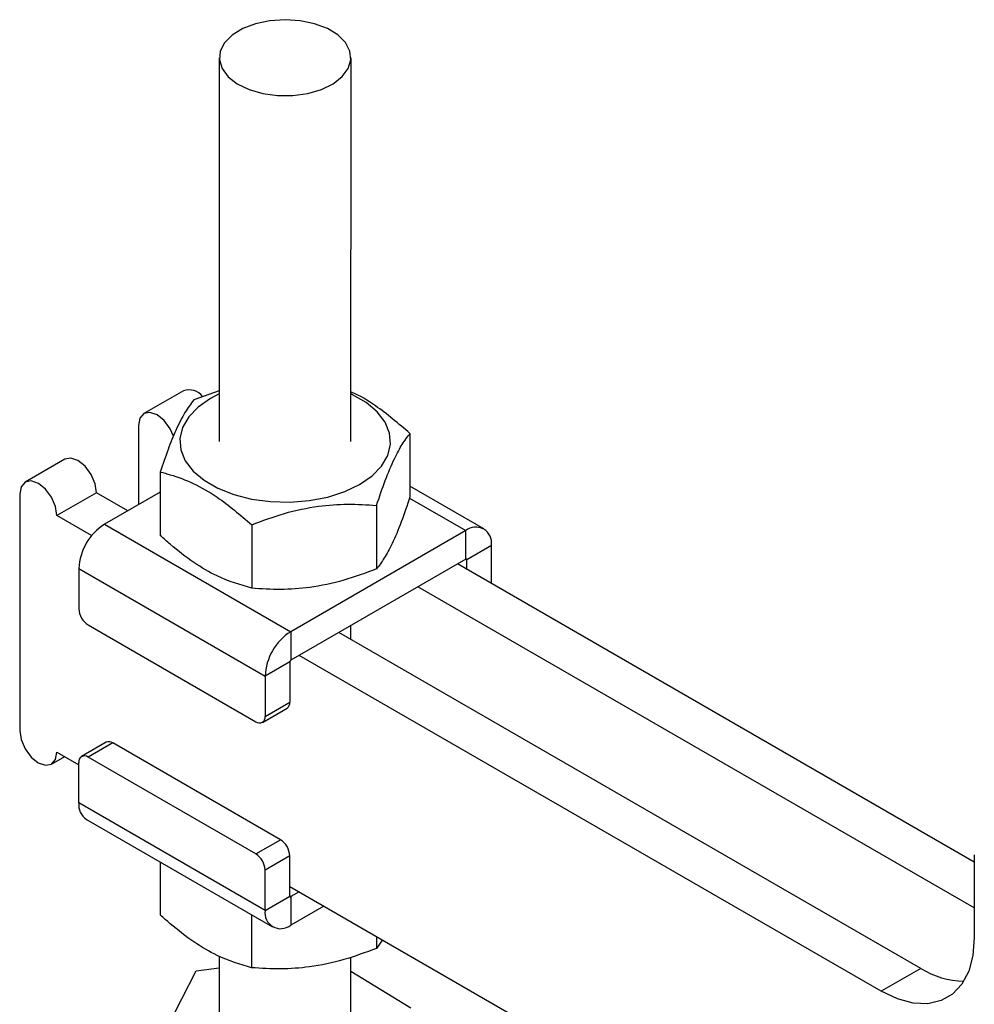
# Model space of a CAD drawing. Header units: millimetres. Extents: x 32 to 355, y 8 to 290.
# Tile 12 of 15: x 254 to 309, y 196 to 252. Entities that reach past the tile are written whole.
import ezdxf

# ---------------------------------------------------------------- set-up
doc = ezdxf.new("R2010")
doc.units = ezdxf.units.MM

msp = doc.modelspace()

# ---------------------------------------------------------------- linework, layer by layer
at = {"color": 7, "linetype": 'Continuous', "lineweight": 25}
for p, q in [((265.64984, 249.492548), (265.64903, 227.630137)), ((273.14903, 227.629859), (273.14984, 249.492272)), ((263.610714, 230.520619), (261.356811, 229.219468)), ((265.649139, 230.504665), (264.193843, 229.993428)), ((261.046091, 228.532753), (261.045921, 224.03214)), ((276.509396, 228.088027), (276.509261, 224.472295)), ((256.849005, 226.617167), (254.595102, 225.316017)), ((262.288618, 225.888561), (262.288483, 222.272829)), ((280.718422, 222.649012), (276.509283, 225.079104)), ((254.284382, 224.629301), (254.28388, 211.156668)), ((258.659606, 224.705734), (256.405703, 223.404584)), ((260.436103, 223.680096), (258.659606, 224.705734)), ((262.288575, 224.749508), (259.110444, 222.914812)), ((274.604171, 223.983157), (274.604036, 220.367427)), ((258.378934, 222.265365), (256.405703, 223.404584)), ((259.110444, 222.914812), (269.717048, 216.791226)), ((267.493784, 222.883425), (267.493649, 219.267693)), ((279.687253, 222.546903), (269.717048, 216.791226)), ((279.687194, 220.924062), (279.687253, 222.546903)), ((281.145598, 221.704745), (279.740223, 220.893439)), ((281.145519, 219.531018), (281.145598, 221.704745)), ((279.687194, 220.924062), (269.716988, 215.168385)), ((308.6436, 203.655354), (279.209897, 220.648524)), ((279.740203, 220.342359), (279.740223, 220.893439)), ((257.651973, 220.388812), (257.65189, 218.092339)), ((257.651973, 220.388812), (268.258577, 214.265226)), ((308.643504, 201.052996), (276.955994, 219.347374)), ((258.182198, 217.173767), (267.728139, 211.66254)), ((273.148612, 216.340693), (273.148643, 217.149437)), ((269.717048, 216.791226), (269.716988, 215.168385)), ((305.593817, 197.60887), (272.448188, 216.745073)), ((303.339914, 196.307719), (270.194285, 215.443922)), ((269.663951, 215.076531), (268.258577, 214.265226)), ((269.663951, 215.076531), (269.663865, 212.78006)), ((268.258577, 214.265226), (268.25849, 211.968755)), ((268.25849, 211.968755), (269.663865, 212.78006)), ((268.10313, 211.625397), (269.508505, 212.436703)), ((259.212301, 210.48979), (257.806926, 209.678484)), ((259.587292, 210.452646), (258.181917, 209.641341)), ((269.133233, 204.941419), (259.587292, 210.452646)), ((256.405201, 209.93195), (257.651561, 209.21238)), ((256.094481, 209.245235), (256.8446, 209.678269)), ((257.651479, 207.038655), (257.651566, 209.335126)), ((267.727858, 204.130114), (258.181917, 209.641341)), ((268.258083, 200.915069), (257.651479, 207.038655)), ((258.078655, 206.094388), (268.685255, 199.970804)), ((267.727858, 204.130114), (269.133233, 204.941419)), ((262.287792, 203.664297), (262.287681, 200.655374)), ((269.663541, 204.022848), (268.258166, 203.211542)), ((269.663458, 201.726374), (269.663541, 204.022848)), ((308.643617, 204.085272), (308.643441, 199.36985)), ((268.258083, 200.915069), (268.258166, 203.211542)), ((269.663476, 202.277455), (313.946016, 176.711498)), ((270.193783, 201.971289), (269.716487, 201.695751)), ((268.258083, 200.915069), (269.663458, 201.726374)), ((269.716487, 201.695751), (269.716427, 200.072911)), ((271.599267, 201.159851), (269.716427, 200.072911)), ((267.492958, 200.659161), (267.492847, 197.650238)), ((274.603262, 199.425533), (274.603234, 198.749972)), ((274.94135, 199.230343), (274.603234, 198.749972)), ((265.647944, 198.307165), (265.647798, 194.377223)), ((273.147798, 194.376946), (273.14794, 198.248709)), ((262.238051, 193.389817), (264.336659, 197.463129)), ((264.336659, 197.463129), (265.647919, 197.643938)), ((305.593817, 197.60887), (303.339914, 196.307719)), ((273.14791, 197.443386), (276.557544, 195.364352))]:
    msp.add_line(p, q, dxfattribs=at)
at = {"color": 8, "linetype": 'Continuous', "lineweight": 25}
for p, q in [((276.482918, 224.396885), (279.687253, 222.546903)), ((279.687185, 220.924059), (279.740223, 220.893439)), ((269.716487, 201.695751), (269.663457, 201.726368))]:
    msp.add_line(p, q, dxfattribs=at)
at = {"color": 7, "linetype": 'Continuous', "lineweight": 25, "flags": 128}
for points in [[(272.99422, 248.875123), (273.143883, 249.370302), (273.0917, 249.872066), (272.840493, 250.353355), (272.403797, 250.788239), (271.805158, 251.153262), (271.076845, 251.428746), (270.258129, 251.599841), (269.393138, 251.657326), (268.52851, 251.598104), (267.710859, 251.425353), (266.984255, 251.148408), (266.387883, 250.782176), (265.953881, 250.346423), (265.705654, 249.864626), (265.656583, 249.362759), (265.809308, 248.867888), (266.155602, 248.406678), (266.676797, 248.004005), (267.344785, 247.681571), (268.123568, 247.45676), (268.971151, 247.341691), (269.84185, 247.342565), (270.688716, 247.459343), (271.466099, 247.685722), (272.13209, 248.009498), (272.650783, 248.413221), (272.99422, 248.875123)], [(265.64913, 230.334124), (265.156391, 230.07943), (264.449045, 229.587683), (263.910267, 229.029265), (263.558403, 228.423196), (263.405434, 227.790118), (263.45657, 227.151588), (263.710068, 226.529347), (264.157296, 225.94459), (264.783026, 225.417227), (265.56595, 224.965216), (266.479404, 224.603951), (267.49228, 224.345735), (268.570094, 224.19936), (269.67613, 224.169812), (270.772733, 224.258096), (271.822557, 224.461205), (272.78985, 224.772226), (273.64167, 225.180564), (274.349016, 225.672313), (274.887794, 226.230729), (275.239658, 226.836798), (275.392627, 227.469876), (275.341495, 228.108406), (275.087993, 228.730647), (274.640765, 229.315404), (274.015034, 229.842769), (273.232111, 230.29478), (273.14913, 230.333844)], [(263.051442, 227.931908), (262.856783, 228.353446), (262.512691, 228.817609), (262.106797, 229.145179), (261.700895, 229.286288), (261.356783, 229.219451), (261.126847, 228.954844), (261.046091, 228.532753)], [(258.659606, 224.705734), (258.578885, 225.221052), (258.348977, 225.751145), (258.004885, 226.215308), (257.598991, 226.542878), (257.193089, 226.683987), (256.849005, 226.617167)], [(256.405703, 223.404584), (256.324982, 223.919902), (256.095074, 224.449994), (255.750982, 224.914157), (255.345088, 225.241728), (254.939186, 225.382837), (254.595074, 225.316), (254.365138, 225.051393), (254.284382, 224.629301)], [(254.28388, 211.156668), (254.364601, 210.64135), (254.594509, 210.111258), (254.938601, 209.647095), (255.344495, 209.319524), (255.750397, 209.178415), (256.094509, 209.245252), (256.324445, 209.509859), (256.405201, 209.93195)], [(308.643441, 199.36985), (308.562834, 198.352958), (308.323536, 197.459994), (307.932821, 196.718091), (307.402559, 196.149791), (306.748863, 195.772362), (305.991595, 195.597272), (305.153763, 195.629842), (304.260825, 195.86908), (303.339914, 196.307719)]]:
    msp.add_lwpolyline(points, dxfattribs=at)
at = {"color": 7, "linetype": 'Continuous', "lineweight": 25}
for centre, radius, start, end in [((263.918565, 229.578632), 0.991016, 37.358168, 108.0979274), ((260.818495, 220.244563), 3.169806, 122.6054086, 177.3917234), ((280.256563, 221.848993), 0.900661, 350.7838845, 129.205363), ((279.707896, 220.898685), 0.03275, 350.7820814, 129.2071656), ((258.803294, 218.144701), 1.152594, 182.6038128, 237.3933528), ((271.425071, 214.120992), 3.169777, 122.6051426, 177.3919894), ((269.779083, 215.071292), 0.115251, 122.6005917, 177.3944791), ((269.315824, 212.730712), 0.351522, 303.2390403, 8.0701063), ((267.935182, 211.91633), 0.32753, 230.7921346, 9.2104843), ((259.367581, 210.145981), 0.377249, 54.3802788, 114.3061474), ((257.974875, 209.387549), 0.327531, 50.7926666, 189.2099523), ((258.662064, 206.927074), 1.016726, 173.6993575, 234.9835747), ((268.512138, 203.970487), 1.152592, 2.603778, 57.3934031), ((267.106763, 203.159181), 1.152592, 2.603778, 57.3934031), ((269.695784, 201.721127), 0.03275, 170.7806902, 309.2083835), ((269.147118, 200.77082), 0.900661, 170.7838862, 309.2053592), ((308.101032, 201.600021), 4.713324, 237.8632232, 269.3004711)]:
    msp.add_arc(centre, radius, start, end, dxfattribs=at)
for points, knots in [([(264.193843, 229.993428), (264.028488, 229.771439), (263.694192, 229.322647), (263.198875, 228.354782), (262.725378, 227.188854), (262.435091, 226.324632), (262.288618, 225.888561)], [0, 0, 0, 0, 0.26460495, 0.534947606, 0.765342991, 1, 1, 1, 1]), ([(276.509396, 228.088027), (275.859158, 228.63812), (274.778283, 229.552528), (273.629829, 230.261306), (273.171497, 230.436524), (273.149135, 230.445072)], [0, 0, 0, 0, 0.5895365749, 0.9799737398, 1, 1, 1, 1]), ([(274.604171, 223.983157), (274.769537, 224.473715), (275.103855, 225.465468), (275.59917, 226.631963), (276.072663, 227.506338), (276.362931, 227.892949), (276.509396, 228.088027)], [0, 0, 0, 0, 0.264604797, 0.534947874, 0.76534307, 1, 1, 1, 1]), ([(262.288618, 225.888561), (262.477513, 225.839413), (263.093395, 225.679169), (264.173246, 225.268088), (265.748412, 224.382856), (266.842337, 223.443076), (267.493784, 222.883425)], [0, 0, 0, 0, 0.111311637, 0.362925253, 0.620613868, 1, 1, 1, 1]), ([(276.509261, 224.472295), (276.343897, 223.981736), (276.009584, 222.989983), (275.514257, 221.823491), (275.040777, 220.949111), (274.750503, 220.562502), (274.604036, 220.367427)], [0, 0, 0, 0, 0.264605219, 0.534947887, 0.765343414, 1, 1, 1, 1]), ([(267.493784, 222.883425), (268.11092, 223.113158), (269.358577, 223.577606), (271.207133, 223.962825), (272.97422, 224.09036), (274.057545, 224.019109), (274.604171, 223.983157)], [0, 0, 0, 0, 0.264604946, 0.534947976, 0.765343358, 1, 1, 1, 1]), ([(267.493649, 219.267693), (266.842189, 219.460242), (265.759281, 219.780313), (264.184608, 220.709162), (263.104148, 221.543221), (262.477371, 222.103869), (262.288483, 222.272829)], [0, 0, 0, 0, 0.379384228, 0.63064224, 0.888688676, 1, 1, 1, 1]), ([(274.604036, 220.367427), (273.9869, 220.137694), (272.739244, 219.673247), (270.89069, 219.288023), (269.123604, 219.16049), (268.040277, 219.231741), (267.493649, 219.267693)], [0, 0, 0, 0, 0.264604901, 0.53494759, 0.765343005, 1, 1, 1, 1]), ([(267.492847, 197.650238), (266.841387, 197.842787), (265.758479, 198.162858), (264.183806, 199.091707), (263.103346, 199.925766), (262.476569, 200.486415), (262.287681, 200.655374)], [0, 0, 0, 0, 0.37938423, 0.630642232, 0.888688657, 1, 1, 1, 1]), ([(274.603234, 198.749972), (273.986098, 198.520239), (272.738442, 198.055792), (270.889888, 197.670568), (269.122802, 197.543034), (268.039474, 197.614286), (267.492847, 197.650238)], [0, 0, 0, 0, 0.26460491, 0.534947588, 0.765342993, 1, 1, 1, 1])]:
    msp.add_open_spline(points, degree=3, knots=knots, dxfattribs=at)

doc.saveas('drawing.dxf')
